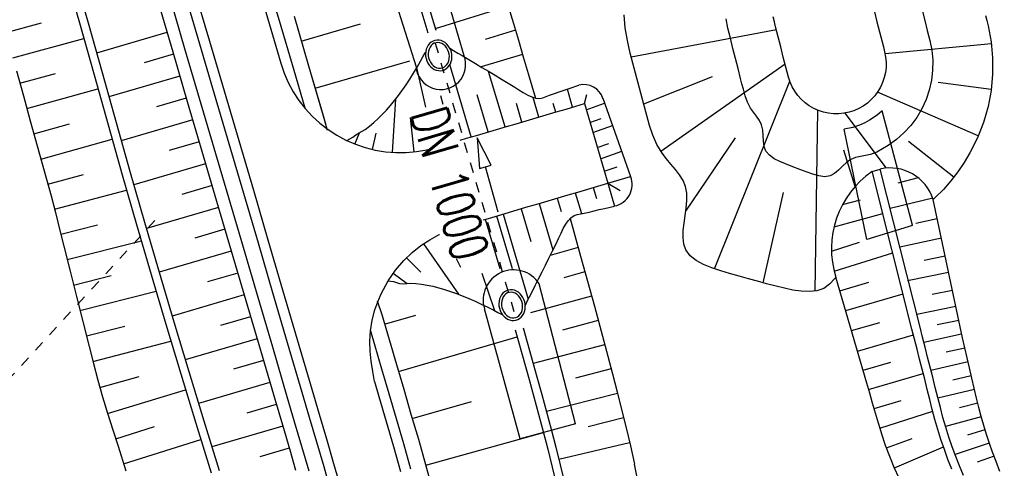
# Model space of a CAD drawing. Extents: x 446457 to 447032, y 444506 to 445688.
# Tile 6 of 83: x 446702 to 446749, y 444596 to 444618. Entities that reach past the tile are written whole.
import ezdxf

# ---------------------------------------------------------------- set-up
doc = ezdxf.new("R2010")
doc.units = 0
doc.header["$LTSCALE"] = 2
doc.header["$MEASUREMENT"] = 0
for name, pattern in [('ACAD_ISO03W100', [0.5, 0.25, -0.25]), ('AUSGEZOGEN', [0]), ('STRICHLINIEX2', [0.5, 0.25, -0.25])]:
    doc.linetypes.add(name, pattern=pattern)
for name, color, linetype in [('DB-Regenrückhaltebecken_Vorflutgra', 15, 'CONTINUOUS'), ('DB-vorhandene_Dränagen', 15, 'CONTINUOUS'), ('DB-Wegböschungen', 15, 'CONTINUOUS'), ('DB-Wege', 15, 'CONTINUOUS'), ('FBRTOP', 250, 'AUSGEZOGEN')]:
    doc.layers.add(name, color=color, linetype=linetype)
doc.styles.add('ROMANS', font='romans.shx', dxfattribs={"width": 0.8})

msp = doc.modelspace()

# ---------------------------------------------------------------- linework, layer by layer
at = {"layer": 'DB-Regenrückhaltebecken_Vorflutgra', "linetype": 'Continuous'}
for p, q in [((446721.169, 444622.76), (446723.067, 444616.367)), ((446718.788, 444622.112), (446720.756, 444615.818)), ((446720.936, 444618.74), (446721.332, 444617.451)), ((446721.32, 444618.852), (446721.712, 444617.577)), ((446725.204, 444618.741), (446721.688, 444617.654)), ((446725.219, 444618.696), (446725.464, 444617.903)), ((446745.177, 444618.54), (446745.299, 444618.055)), ((446714.87, 444618.258), (446715.575, 444615.86)), ((446730.854, 444617.7), (446730.798, 444618.319)), ((446735.803, 444617.674), (446735.711, 444618.13)), ((446738.043, 444617.983), (446737.984, 444618.226)), ((446742.873, 444618.473), (446742.995, 444617.988)), ((446745.299, 444618.055), (446745.422, 444617.571)), ((446748.235, 444618.283), (446748.3, 444618.041)), ((446748.3, 444618.041), (446748.361, 444617.799)), ((446715.223, 444617.058), (446718.082, 444617.89)), ((446725.56, 444617.578), (446724.1, 444617.135)), ((446725.464, 444617.903), (446725.699, 444617.102)), ((446730.952, 444617.087), (446730.854, 444617.7)), ((446731.138, 444616.292), (446738.139, 444617.614)), ((446735.863, 444617.431), (446735.803, 444617.674)), ((446738.106, 444617.741), (446738.043, 444617.983)), ((446738.229, 444617.256), (446738.106, 444617.741)), ((446742.995, 444617.988), (446743.118, 444617.503)), ((446745.422, 444617.571), (446745.485, 444617.329)), ((446748.361, 444617.799), (446748.505, 444617.027)), ((446721.672, 444617.088), (446721.578, 444617.055)), ((446721.77, 444617.103), (446721.672, 444617.088)), ((446721.87, 444617.1), (446721.77, 444617.103)), ((446721.969, 444617.079), (446721.87, 444617.1)), ((446722.066, 444617.04), (446721.969, 444617.079)), ((446725.699, 444617.102), (446725.931, 444616.3)), ((446731.088, 444616.481), (446730.952, 444617.087)), ((446735.925, 444617.189), (446735.863, 444617.431)), ((446736.048, 444616.704), (446735.925, 444617.189)), ((446738.352, 444616.772), (446738.229, 444617.256)), ((446743.118, 444617.503), (446743.241, 444617.019)), ((446745.485, 444617.329), (446745.545, 444617.086)), ((446745.545, 444617.086), (446745.636, 444616.61)), ((446721.251, 444616.667), (446721.226, 444616.557)), ((446721.292, 444616.768), (446721.251, 444616.667)), ((446721.347, 444616.86), (446721.292, 444616.768)), ((446721.414, 444616.94), (446721.347, 444616.86)), ((446721.386, 444616.673), (446721.357, 444616.572)), ((446721.431, 444616.764), (446721.386, 444616.673)), ((446721.492, 444617.006), (446721.414, 444616.94)), ((446721.489, 444616.842), (446721.431, 444616.764)), ((446721.558, 444616.905), (446721.489, 444616.842)), ((446721.578, 444617.055), (446721.492, 444617.006)), ((446721.637, 444616.95), (446721.558, 444616.905)), ((446721.724, 444616.977), (446721.637, 444616.95)), ((446721.814, 444616.984), (446721.724, 444616.977)), ((446721.905, 444616.971), (446721.814, 444616.984)), ((446721.995, 444616.939), (446721.905, 444616.971)), ((446722.08, 444616.888), (446721.995, 444616.939)), ((446722.157, 444616.985), (446722.066, 444617.04)), ((446722.158, 444616.821), (446722.08, 444616.888)), ((446722.241, 444616.914), (446722.157, 444616.985)), ((446722.227, 444616.739), (446722.158, 444616.821)), ((446722.283, 444616.645), (446722.227, 444616.739)), ((446722.315, 444616.83), (446722.241, 444616.914)), ((446722.325, 444616.542), (446722.283, 444616.645)), ((446722.378, 444616.735), (446722.315, 444616.83)), ((446722.428, 444616.63), (446722.378, 444616.735)), ((446722.464, 444616.519), (446722.428, 444616.63)), ((446736.171, 444616.22), (446736.048, 444616.704)), ((446738.474, 444616.287), (446738.352, 444616.772)), ((446743.241, 444617.019), (446743.304, 444616.777)), ((446743.304, 444616.777), (446743.363, 444616.534)), ((446748.518, 444616.92), (446743.384, 444616.434)), ((446745.636, 444616.61), (446745.683, 444616.129)), ((446748.505, 444617.027), (446748.575, 444616.243)), ((446721.226, 444616.557), (446721.215, 444616.443)), ((446721.215, 444616.443), (446721.22, 444616.328)), ((446721.22, 444616.328), (446721.241, 444616.213)), ((446721.241, 444616.213), (446721.277, 444616.102)), ((446721.357, 444616.572), (446721.344, 444616.465)), ((446721.344, 444616.465), (446721.347, 444616.354)), ((446721.347, 444616.354), (446721.366, 444616.244)), ((446721.366, 444616.244), (446721.401, 444616.138)), ((446721.401, 444616.138), (446721.45, 444616.039)), ((446722.352, 444616.433), (446722.325, 444616.542)), ((446722.337, 444616.108), (446722.358, 444616.213)), ((446722.364, 444616.322), (446722.352, 444616.433)), ((446722.358, 444616.213), (446722.364, 444616.322)), ((446722.454, 444616.065), (446722.48, 444616.174)), ((446722.485, 444616.404), (446722.464, 444616.519)), ((446722.48, 444616.174), (446722.49, 444616.288)), ((446722.49, 444616.288), (446722.485, 444616.404)), ((446725.901, 444616.404), (446723.894, 444615.813)), ((446725.931, 444616.3), (446726.165, 444615.499)), ((446731.153, 444616.239), (446731.088, 444616.481)), ((446731.219, 444615.998), (446731.153, 444616.239)), ((446736.293, 444615.735), (446736.171, 444616.22)), ((446738.537, 444616.045), (446738.474, 444616.287)), ((446743.363, 444616.534), (446743.41, 444616.288)), ((446743.41, 444616.288), (446743.435, 444616.04)), ((446745.683, 444616.129), (446745.678, 444615.645)), ((446748.575, 444616.243), (446748.573, 444615.456)), ((446714.235, 444615.987), (446714.312, 444615.749)), ((446714.312, 444615.749), (446714.396, 444615.514)), ((446715.575, 444615.86), (446716.397, 444613.064)), ((446715.892, 444614.783), (446720.462, 444616.111)), ((446721.277, 444616.102), (446721.327, 444615.997)), ((446721.327, 444615.997), (446721.39, 444615.901)), ((446721.39, 444615.901), (446721.464, 444615.817)), ((446721.45, 444616.039), (446721.513, 444615.95)), ((446721.464, 444615.817), (446721.548, 444615.747)), ((446721.513, 444615.95), (446721.586, 444615.875)), ((446721.548, 444615.747), (446721.639, 444615.691)), ((446721.586, 444615.875), (446721.668, 444615.816)), ((446721.639, 444615.691), (446721.736, 444615.653)), ((446721.668, 444615.816), (446721.756, 444615.774)), ((446721.736, 444615.653), (446721.836, 444615.631)), ((446721.756, 444615.774), (446721.847, 444615.752)), ((446721.847, 444615.752), (446721.938, 444615.749)), ((446721.935, 444615.628), (446722.033, 444615.643)), ((446721.938, 444615.749), (446722.027, 444615.766)), ((446722.027, 444615.766), (446722.11, 444615.802)), ((446722.033, 444615.643), (446722.127, 444615.676)), ((446722.11, 444615.802), (446722.184, 444615.856)), ((446722.127, 444615.676), (446722.214, 444615.726)), ((446722.184, 444615.856), (446722.248, 444615.927)), ((446722.214, 444615.726), (446722.291, 444615.792)), ((446722.248, 444615.927), (446722.3, 444616.012)), ((446722.291, 444615.792), (446722.358, 444615.871)), ((446722.3, 444616.012), (446722.337, 444616.108)), ((446722.358, 444615.871), (446722.413, 444615.963)), ((446722.413, 444615.963), (446722.454, 444616.065)), ((446731.349, 444615.515), (446731.219, 444615.998)), ((446732.565, 444611.744), (446738.558, 444615.962)), ((446736.416, 444615.25), (446736.293, 444615.735)), ((446738.597, 444615.802), (446738.537, 444616.045)), ((446738.656, 444615.559), (446738.597, 444615.802)), ((446743.432, 444615.79), (446743.403, 444615.542)), ((446743.435, 444616.04), (446743.432, 444615.79)), ((446745.678, 444615.645), (446745.621, 444615.164)), ((446714.396, 444615.514), (446714.595, 444615.055)), ((446721.836, 444615.631), (446721.935, 444615.628)), ((446726.165, 444615.499), (446726.516, 444614.305)), ((446731.48, 444615.033), (446731.349, 444615.515)), ((446731.747, 444614.03), (446735.064, 444615.342)), ((446736.481, 444614.99), (446736.416, 444615.25)), ((446738.72, 444615.318), (446738.656, 444615.559)), ((446738.8, 444615.081), (446738.72, 444615.318)), ((446743.348, 444615.298), (446743.268, 444615.061)), ((446743.403, 444615.542), (446743.348, 444615.298)), ((446748.573, 444615.456), (446748.499, 444614.673)), ((446714.595, 444615.055), (446714.833, 444614.615)), ((446731.61, 444614.55), (446731.48, 444615.033)), ((446735.153, 444606.077), (446738.784, 444615.122)), ((446736.548, 444614.73), (446736.481, 444614.99)), ((446736.637, 444614.418), (446736.548, 444614.73)), ((446738.9, 444614.852), (446738.8, 444615.081)), ((446739.025, 444614.636), (446738.9, 444614.852)), ((446743.164, 444614.834), (446743.037, 444614.619)), ((446743.268, 444615.061), (446743.164, 444614.834)), ((446745.621, 444615.164), (446745.514, 444614.691)), ((446748.506, 444614.726), (446745.94, 444615.064)), ((446714.833, 444614.615), (446715.106, 444614.197)), ((446731.737, 444614.066), (446731.61, 444614.55)), ((446736.748, 444614.114), (446736.637, 444614.418)), ((446739.172, 444614.434), (446739.025, 444614.636)), ((446739.34, 444614.248), (446739.172, 444614.434)), ((446739.525, 444614.081), (446739.34, 444614.248)), ((446742.719, 444614.234), (446742.532, 444614.068)), ((446742.888, 444614.418), (446742.719, 444614.234)), ((446743.037, 444614.619), (446742.888, 444614.418)), ((446747.879, 444612.485), (446743.016, 444614.589)), ((446745.36, 444614.233), (446745.158, 444613.793)), ((446745.514, 444614.691), (446745.36, 444614.233)), ((446748.499, 444614.673), (446748.353, 444613.895)), ((446715.106, 444614.197), (446715.413, 444613.802)), ((446715.413, 444613.802), (446715.751, 444613.434)), ((446727.512, 444613.638), (446727.992, 444613.779)), ((446727.992, 444613.779), (446728.472, 444613.92)), ((446728.472, 444613.92), (446728.879, 444614.04)), ((446728.879, 444614.04), (446730.008, 444610.202)), ((446731.893, 444613.469), (446731.737, 444614.066)), ((446736.897, 444613.828), (446736.748, 444614.114)), ((446737.037, 444613.628), (446736.897, 444613.828)), ((446739.727, 444613.934), (446739.525, 444614.081)), ((446739.943, 444613.809), (446739.727, 444613.934)), ((446740.171, 444613.706), (446739.943, 444613.809)), ((446742.112, 444613.799), (446741.883, 444613.699)), ((446742.329, 444613.923), (446742.112, 444613.799)), ((446742.532, 444614.068), (446742.329, 444613.923)), ((446745.158, 444613.793), (446744.912, 444613.376)), ((446748.353, 444613.895), (446748.133, 444613.134)), ((446715.751, 444613.434), (446716.119, 444613.096)), ((446726.073, 444613.215), (446726.553, 444613.356)), ((446726.553, 444613.356), (446727.033, 444613.497)), ((446727.033, 444613.497), (446727.512, 444613.638)), ((446732.026, 444612.993), (446731.893, 444613.469)), ((446737.186, 444613.433), (446737.037, 444613.628)), ((446737.322, 444613.233), (446737.186, 444613.433)), ((446740.005, 444605), (446740.143, 444613.718)), ((446740.409, 444613.629), (446740.171, 444613.706)), ((446740.653, 444613.576), (446740.409, 444613.629)), ((446740.902, 444613.549), (446740.653, 444613.576)), ((446741.151, 444613.548), (446740.902, 444613.549)), ((446741.4, 444613.573), (446741.151, 444613.548)), ((446741.645, 444613.623), (446741.4, 444613.573)), ((446743.452, 444610.932), (446741.453, 444613.582)), ((446741.883, 444613.699), (446741.645, 444613.623)), ((446743, 444613.481), (446742.639, 444613.237)), ((446743.246, 444613.698), (446743, 444613.481)), ((446744.706, 444608.178), (446743.246, 444613.698)), ((446744.912, 444613.376), (446744.624, 444612.986)), ((446716.119, 444613.096), (446716.514, 444612.79)), ((446724.634, 444612.791), (446725.114, 444612.932)), ((446725.114, 444612.932), (446725.594, 444613.073)), ((446725.594, 444613.073), (446726.073, 444613.215)), ((446732.182, 444612.524), (446732.026, 444612.993)), ((446737.424, 444613.017), (446737.322, 444613.233)), ((446737.481, 444612.764), (446737.424, 444613.017)), ((446741.835, 444612.897), (446741.407, 444612.808)), ((446742.5, 444607.482), (446741.407, 444612.808)), ((446742.148, 444612.996), (446741.835, 444612.897)), ((446742.413, 444613.108), (446742.148, 444612.996)), ((446742.639, 444613.237), (446742.413, 444613.108)), ((446744.624, 444612.986), (446744.297, 444612.63)), ((446748.133, 444613.134), (446747.838, 444612.391)), ((446716.514, 444612.79), (446716.933, 444612.517)), ((446716.933, 444612.517), (446717.374, 444612.281)), ((446722.886, 444612.277), (446723.195, 444612.368)), ((446723.195, 444612.368), (446723.675, 444612.509)), ((446723.675, 444612.509), (446724.155, 444612.65)), ((446724.385, 444611.065), (446723.706, 444612.394)), ((446723.706, 444612.394), (446723.821, 444610.906)), ((446724.155, 444612.65), (446724.634, 444612.791)), ((446732.378, 444612.071), (446732.182, 444612.524)), ((446733.777, 444608.847), (446736.172, 444612.387)), ((446737.503, 444612.497), (446737.481, 444612.764)), ((446737.518, 444612.23), (446737.503, 444612.497)), ((446744.297, 444612.63), (446743.933, 444612.312)), ((446747.838, 444612.391), (446747.478, 444611.675)), ((446717.374, 444612.281), (446717.832, 444612.082)), ((446717.832, 444612.082), (446718.306, 444611.921)), ((446718.306, 444611.921), (446718.791, 444611.801)), ((446721.273, 444611.818), (446721.387, 444611.846)), ((446732.63, 444611.645), (446732.378, 444612.071)), ((446737.553, 444611.976), (446737.518, 444612.23)), ((446737.636, 444611.751), (446737.553, 444611.976)), ((446743.266, 444611.853), (446742.98, 444611.704)), ((446743.541, 444612.027), (446743.266, 444611.853)), ((446743.933, 444612.312), (446743.541, 444612.027)), ((446746.708, 444610.501), (446744.522, 444612.214)), ((446718.791, 444611.801), (446719.284, 444611.722)), ((446719.284, 444611.722), (446719.783, 444611.683)), ((446719.783, 444611.683), (446720.282, 444611.687)), ((446720.282, 444611.687), (446720.78, 444611.732)), ((446720.78, 444611.732), (446721.273, 444611.818)), ((446732.833, 444611.38), (446732.63, 444611.645)), ((446733.051, 444611.124), (446732.833, 444611.38)), ((446737.803, 444611.548), (446737.636, 444611.751)), ((446738.033, 444611.386), (446737.803, 444611.548)), ((446738.3, 444611.252), (446738.033, 444611.386)), ((446741.936, 444610.04), (446741.394, 444611.796)), ((446741.961, 444611.44), (446741.741, 444611.349)), ((446742.196, 444611.497), (446741.961, 444611.44)), ((446742.438, 444611.541), (446742.196, 444611.497)), ((446742.676, 444611.594), (446742.438, 444611.541)), ((446742.98, 444611.704), (446742.676, 444611.594)), ((446747.478, 444611.675), (446747.2, 444611.205)), ((446723.821, 444610.906), (446724.103, 444610.985)), ((446724.103, 444610.985), (446724.385, 444611.065)), ((446724.717, 444608.81), (446724.103, 444610.985)), ((446733.269, 444610.869), (446733.051, 444611.124)), ((446738.577, 444611.138), (446738.3, 444611.252)), ((446738.928, 444610.999), (446738.577, 444611.138)), ((446739.271, 444610.867), (446738.928, 444610.999)), ((446741.333, 444611.017), (446741.142, 444610.829)), ((446741.529, 444611.2), (446741.333, 444611.017)), ((446741.741, 444611.349), (446741.529, 444611.2)), ((446747.2, 444611.205), (446746.897, 444610.754)), ((446733.471, 444610.609), (446733.269, 444610.869)), ((446733.639, 444610.337), (446733.471, 444610.609)), ((446739.624, 444610.733), (446739.271, 444610.867)), ((446739.906, 444610.632), (446739.624, 444610.733)), ((446740.193, 444610.551), (446739.906, 444610.632)), ((446740.473, 444610.516), (446740.193, 444610.551)), ((446740.733, 444610.554), (446740.473, 444610.516)), ((446740.946, 444610.665), (446740.733, 444610.554)), ((446741.142, 444610.829), (446740.946, 444610.665)), ((446744.682, 444603.17), (446742.755, 444610.787)), ((446742.76, 444610.767), (446743.143, 444610.885)), ((446745.07, 444603.269), (446743.142, 444610.885)), ((446744.989, 444610.459), (446743.994, 444610.204)), ((446746.897, 444610.754), (446746.565, 444610.323)), ((446729.049, 444609.92), (446729.528, 444610.061)), ((446729.528, 444610.061), (446730.008, 444610.202)), ((446733.759, 444610.046), (446733.639, 444610.337)), ((446733.82, 444609.717), (446733.759, 444610.046)), ((446746.565, 444610.323), (446746.196, 444609.907)), ((446727.13, 444609.356), (446727.61, 444609.497)), ((446727.61, 444609.497), (446728.089, 444609.638)), ((446728.089, 444609.638), (446728.569, 444609.779)), ((446728.569, 444609.779), (446729.049, 444609.92)), ((446733.827, 444609.368), (446733.82, 444609.717)), ((446737.498, 444605.404), (446738.492, 444609.759)), ((446745.685, 444609.478), (446743.623, 444608.985)), ((446745.802, 444609.513), (446745.703, 444609.424)), ((446746.196, 444609.907), (446745.802, 444609.513)), ((446725.691, 444608.933), (446726.17, 444609.074)), ((446726.17, 444609.074), (446726.65, 444609.215)), ((446726.65, 444609.215), (446727.13, 444609.356)), ((446733.747, 444608.638), (446733.797, 444609.006)), ((446733.797, 444609.006), (446733.827, 444609.368)), ((446741.338, 444609.183), (446742.194, 444609.399)), ((446747.115, 444602.755), (446745.703, 444609.424)), ((446724.252, 444608.509), (446724.731, 444608.65)), ((446724.64, 444608.624), (446725.39, 444606.091)), ((446724.731, 444608.65), (446725.211, 444608.792)), ((446725.211, 444608.792), (446725.691, 444608.933)), ((446733.692, 444608.272), (446733.747, 444608.638)), ((446740.922, 444608.093), (446743.273, 444608.741)), ((446724.014, 444608.439), (446724.252, 444608.509)), ((446728.19, 444608.497), (446728.698, 444606.69)), ((446733.651, 444607.916), (446733.692, 444608.272)), ((446744.71, 444608.163), (446742.5, 444607.482)), ((446745.9, 444608.492), (446744.868, 444608.258)), ((446721.427, 444607.48), (446721.877, 444607.723)), ((446721.877, 444607.723), (446721.886, 444607.727)), ((446733.639, 444607.578), (446733.651, 444607.916)), ((446733.673, 444607.265), (446733.639, 444607.578)), ((446720.568, 444606.857), (446720.991, 444607.193)), ((446720.991, 444607.193), (446721.427, 444607.48)), ((446728.583, 444607.1), (446727.231, 444606.722)), ((446733.771, 444606.984), (446733.673, 444607.265)), ((446740.799, 444606.924), (446742.153, 444607.368)), ((446746.101, 444607.546), (446744.097, 444607.115)), ((446720.161, 444606.469), (446720.568, 444606.857)), ((446728.698, 444606.69), (446729.36, 444604.279)), ((446733.979, 444606.705), (446733.771, 444606.984)), ((446734.274, 444606.472), (446733.979, 444606.705)), ((446740.927, 444605.963), (446743.754, 444606.84)), ((446746.283, 444606.685), (446745.273, 444606.48)), ((446719.773, 444606.018), (446720.161, 444606.469)), ((446734.633, 444606.279), (446734.274, 444606.472)), ((446735.035, 444606.118), (446734.633, 444606.279)), ((446719.406, 444605.492), (446719.773, 444606.018)), ((446728.908, 444605.933), (446727.88, 444605.648)), ((446735.456, 444605.979), (446735.035, 444606.118)), ((446735.874, 444605.857), (446735.456, 444605.979)), ((446736.342, 444605.724), (446735.874, 444605.857)), ((446736.789, 444605.598), (446736.342, 444605.724)), ((446741.006, 444605.679), (446740.954, 444605.605)), ((446742.506, 444600.557), (446741.006, 444605.679)), ((446746.45, 444605.895), (446744.461, 444605.49)), ((446719.069, 444604.868), (446719.406, 444605.492)), ((446728.451, 444598.607), (446726.696, 444605.355)), ((446737.228, 444605.477), (446736.789, 444605.598)), ((446737.672, 444605.357), (446737.228, 444605.477)), ((446738.134, 444605.236), (446737.672, 444605.357)), ((446738.532, 444605.137), (446738.134, 444605.236)), ((446740.709, 444605.335), (446740.427, 444605.134)), ((446740.954, 444605.605), (446740.709, 444605.335)), ((446741.208, 444605.016), (446742.606, 444605.432)), ((446718.908, 444604.489), (446719.069, 444604.868)), ((446724.829, 444604.728), (446724.789, 444604.626)), ((446724.884, 444604.82), (446724.829, 444604.728)), ((446724.951, 444604.899), (446724.884, 444604.82)), ((446724.968, 444604.723), (446724.923, 444604.632)), ((446725.029, 444604.965), (446724.951, 444604.899)), ((446725.026, 444604.801), (446724.968, 444604.723)), ((446725.095, 444604.864), (446725.026, 444604.801)), ((446725.115, 444605.015), (446725.029, 444604.965)), ((446725.174, 444604.91), (446725.095, 444604.864)), ((446725.209, 444605.048), (446725.115, 444605.015)), ((446725.261, 444604.937), (446725.174, 444604.91)), ((446725.307, 444605.063), (446725.209, 444605.048)), ((446725.351, 444604.944), (446725.261, 444604.937)), ((446725.407, 444605.06), (446725.307, 444605.063)), ((446725.442, 444604.931), (446725.351, 444604.944)), ((446725.506, 444605.038), (446725.407, 444605.06)), ((446725.532, 444604.899), (446725.442, 444604.931)), ((446725.603, 444605), (446725.506, 444605.038)), ((446725.617, 444604.848), (446725.532, 444604.899)), ((446725.694, 444604.944), (446725.603, 444605)), ((446725.695, 444604.78), (446725.617, 444604.848)), ((446725.778, 444604.874), (446725.694, 444604.944)), ((446725.764, 444604.698), (446725.695, 444604.78)), ((446725.852, 444604.79), (446725.778, 444604.874)), ((446725.915, 444604.694), (446725.852, 444604.79)), ((446729.229, 444604.764), (446726.284, 444603.957)), ((446738.939, 444605.05), (446738.532, 444605.137)), ((446739.344, 444604.99), (446738.939, 444605.05)), ((446739.735, 444604.974), (446739.344, 444604.99)), ((446740.1, 444605.017), (446739.735, 444604.974)), ((446740.427, 444605.134), (446740.1, 444605.017)), ((446741.485, 444604.063), (446744.254, 444604.863)), ((446746.633, 444605.033), (446745.654, 444604.834)), ((446718.773, 444604.101), (446718.908, 444604.489)), ((446724.763, 444604.517), (446724.752, 444604.403)), ((446724.752, 444604.403), (446724.757, 444604.287)), ((446724.757, 444604.287), (446724.778, 444604.172)), ((446724.789, 444604.626), (446724.763, 444604.517)), ((446724.894, 444604.532), (446724.881, 444604.424)), ((446724.881, 444604.424), (446724.884, 444604.314)), ((446724.884, 444604.314), (446724.903, 444604.203)), ((446724.923, 444604.632), (446724.894, 444604.532)), ((446725.82, 444604.604), (446725.764, 444604.698)), ((446725.862, 444604.501), (446725.82, 444604.604)), ((446725.889, 444604.393), (446725.862, 444604.501)), ((446725.901, 444604.282), (446725.889, 444604.393)), ((446725.895, 444604.172), (446725.901, 444604.282)), ((446725.965, 444604.589), (446725.915, 444604.694)), ((446726.001, 444604.478), (446725.965, 444604.589)), ((446726.022, 444604.363), (446726.001, 444604.478)), ((446726.017, 444604.134), (446726.027, 444604.248)), ((446726.027, 444604.248), (446726.022, 444604.363)), ((446729.36, 444604.279), (446729.684, 444603.071)), ((446746.799, 444604.262), (446744.916, 444603.879)), ((446718.638, 444603.594), (446718.773, 444604.101)), ((446719.238, 444603.406), (446720.745, 444603.844)), ((446725.78, 444597.881), (446724.055, 444604.142)), ((446724.778, 444604.172), (446724.814, 444604.061)), ((446724.814, 444604.061), (446724.864, 444603.956)), ((446724.864, 444603.956), (446724.927, 444603.861)), ((446724.903, 444604.203), (446724.938, 444604.097)), ((446724.927, 444603.861), (446725.001, 444603.777)), ((446724.938, 444604.097), (446724.987, 444603.998)), ((446724.987, 444603.998), (446725.05, 444603.91)), ((446725.001, 444603.777), (446725.085, 444603.706)), ((446725.05, 444603.91), (446725.123, 444603.835)), ((446725.123, 444603.835), (446725.205, 444603.775)), ((446725.205, 444603.775), (446725.293, 444603.734)), ((446725.647, 444603.761), (446725.721, 444603.816)), ((446725.721, 444603.816), (446725.785, 444603.887)), ((446725.785, 444603.887), (446725.837, 444603.971)), ((446725.828, 444603.751), (446725.895, 444603.831)), ((446725.837, 444603.971), (446725.874, 444604.068)), ((446725.874, 444604.068), (446725.895, 444604.172)), ((446725.895, 444603.831), (446725.95, 444603.923)), ((446725.95, 444603.923), (446725.991, 444604.024)), ((446725.991, 444604.024), (446726.017, 444604.134)), ((446718.553, 444603.079), (446718.638, 444603.594)), ((446725.085, 444603.706), (446725.176, 444603.651)), ((446725.176, 444603.651), (446725.273, 444603.612)), ((446725.273, 444603.612), (446725.373, 444603.591)), ((446725.293, 444603.734), (446725.384, 444603.711)), ((446725.373, 444603.591), (446725.472, 444603.588)), ((446725.384, 444603.711), (446725.475, 444603.708)), ((446725.472, 444603.588), (446725.57, 444603.603)), ((446725.475, 444603.708), (446725.564, 444603.725)), ((446725.564, 444603.725), (446725.647, 444603.761)), ((446725.57, 444603.603), (446725.664, 444603.636)), ((446725.664, 444603.636), (446725.751, 444603.686)), ((446725.751, 444603.686), (446725.828, 444603.751)), ((446729.545, 444603.588), (446727.817, 444603.125)), ((446741.767, 444603.095), (446743.133, 444603.494)), ((446746.938, 444603.589), (446745.896, 444603.374)), ((446718.526, 444602.593), (446718.553, 444603.079)), ((446725.542, 444603.13), (446726.209, 444600.746)), ((446725.928, 444603.232), (446726.592, 444600.859)), ((446729.684, 444603.071), (446730.004, 444601.862)), ((446742.056, 444602.101), (446744.753, 444602.892)), ((446744.805, 444602.686), (446744.682, 444603.17)), ((446745.193, 444602.784), (446745.07, 444603.269)), ((446747.078, 444602.922), (446745.257, 444602.529)), ((446718.543, 444602.105), (446718.526, 444602.593)), ((446719.907, 444601.131), (446725.635, 444602.796)), ((446729.857, 444602.417), (446726.412, 444601.504)), ((446744.928, 444602.201), (446744.805, 444602.686)), ((446745.315, 444602.299), (446745.193, 444602.784)), ((446747.229, 444602.268), (446747.115, 444602.755)), ((446718.594, 444601.616), (446718.543, 444602.105)), ((446745.05, 444601.716), (446744.928, 444602.201)), ((446745.438, 444601.814), (446745.315, 444602.299)), ((446747.232, 444602.257), (446746.33, 444602.055)), ((446747.343, 444601.781), (446747.229, 444602.268)), ((446718.666, 444601.127), (446718.594, 444601.616)), ((446730.004, 444601.862), (446730.23, 444601.005)), ((446742.324, 444601.182), (446743.656, 444601.572)), ((446745.173, 444601.232), (446745.05, 444601.716)), ((446745.561, 444601.33), (446745.438, 444601.814)), ((446747.388, 444601.591), (446745.599, 444601.178)), ((446747.457, 444601.294), (446747.343, 444601.781)), ((446718.749, 444600.638), (446718.666, 444601.127)), ((446730.167, 444601.245), (446728.451, 444600.795)), ((446730.23, 444601.005), (446730.454, 444600.148)), ((446742.592, 444600.262), (446745.223, 444601.035)), ((446745.296, 444600.747), (446745.173, 444601.232)), ((446745.683, 444600.845), (446745.561, 444601.33)), ((446747.545, 444600.919), (446746.657, 444600.714)), ((446747.571, 444600.807), (446747.457, 444601.294)), ((446726.209, 444600.746), (446726.44, 444599.908)), ((446726.592, 444600.859), (446726.825, 444600.019)), ((446742.646, 444600.076), (446742.506, 444600.557)), ((446745.418, 444600.262), (446745.296, 444600.747)), ((446745.806, 444600.36), (446745.683, 444600.845)), ((446747.685, 444600.32), (446747.571, 444600.807)), ((446726.825, 444600.019), (446727.054, 444599.178)), ((446730.475, 444600.068), (446727.05, 444599.19)), ((446730.454, 444600.148), (446730.672, 444599.289)), ((446742.786, 444599.596), (446742.646, 444600.076)), ((446745.541, 444599.777), (446745.418, 444600.262)), ((446745.929, 444599.876), (446745.806, 444600.36)), ((446747.701, 444600.25), (446745.938, 444599.837)), ((446747.798, 444599.833), (446747.685, 444600.32)), ((446720.574, 444598.865), (446723.425, 444599.684)), ((446726.44, 444599.908), (446726.669, 444599.069)), ((446742.926, 444599.116), (446742.786, 444599.596)), ((446742.86, 444599.339), (446744.159, 444599.724)), ((446745.664, 444599.293), (446745.541, 444599.777)), ((446746.051, 444599.391), (446745.929, 444599.876)), ((446747.855, 444599.592), (446746.983, 444599.373)), ((446747.905, 444599.383), (446747.798, 444599.833)), ((446726.669, 444599.069), (446726.892, 444598.228)), ((446727.054, 444599.178), (446727.277, 444598.336)), ((446730.672, 444599.289), (446730.887, 444598.411)), ((446743.067, 444598.635), (446742.926, 444599.116)), ((446743.138, 444598.395), (446745.686, 444599.207)), ((446745.791, 444598.805), (446745.664, 444599.293)), ((446746.177, 444598.911), (446746.051, 444599.391)), ((446748.019, 444598.948), (446747.905, 444599.383)), ((446728.451, 444598.607), (446725.78, 444597.881)), ((446730.773, 444598.883), (446729.064, 444598.46)), ((446743.146, 444598.369), (446743.067, 444598.635)), ((446745.93, 444598.32), (446745.791, 444598.805)), ((446746.313, 444598.435), (446746.177, 444598.911)), ((446748.02, 444598.942), (446746.302, 444598.472)), ((446748.142, 444598.514), (446748.019, 444598.948)), ((446721.223, 444596.613), (446726.903, 444598.187)), ((446726.892, 444598.228), (446727.111, 444597.375)), ((446727.277, 444598.336), (446727.496, 444597.48)), ((446730.887, 444598.411), (446731.096, 444597.533)), ((446743.228, 444598.104), (446743.146, 444598.369)), ((446743.41, 444597.562), (446743.228, 444598.104)), ((446746.082, 444597.838), (446745.93, 444598.32)), ((446746.462, 444597.963), (446746.313, 444598.435)), ((446748.205, 444598.306), (446747.363, 444598.047)), ((446748.275, 444598.083), (446748.142, 444598.514)), ((446748.419, 444597.655), (446748.275, 444598.083)), ((446731.059, 444597.69), (446727.645, 444596.886)), ((446743.456, 444597.436), (446744.691, 444597.887)), ((446746.245, 444597.36), (446746.082, 444597.838)), ((446746.622, 444597.494), (446746.462, 444597.963)), ((446748.411, 444597.676), (446746.762, 444597.114)), ((446748.571, 444597.23), (446748.419, 444597.655)), ((446727.111, 444597.375), (446727.324, 444596.519)), ((446727.496, 444597.48), (446727.71, 444596.623)), ((446731.096, 444597.533), (446731.303, 444596.653)), ((446743.609, 444597.027), (446743.41, 444597.562)), ((446743.834, 444596.48), (446746.198, 444597.496)), ((446746.42, 444596.887), (446746.245, 444597.36)), ((446746.794, 444597.03), (446746.622, 444597.494)), ((446748.743, 444596.777), (446748.571, 444597.23)), ((446731.518, 444595.544), (446731.303, 444596.653)), ((446743.825, 444596.499), (446743.609, 444597.027)), ((446746.607, 444596.418), (446746.42, 444596.887)), ((446746.977, 444596.57), (446746.794, 444597.03)), ((446748.64, 444597.048), (446747.833, 444596.75)), ((446748.921, 444596.309), (446748.743, 444596.777)), ((446727.324, 444596.519), (446727.535, 444595.664)), ((446727.71, 444596.623), (446727.922, 444595.765)), ((446744.058, 444595.978), (446743.825, 444596.499)), ((446747.171, 444596.111), (446746.977, 444596.57))]:
    msp.add_line(p, q, dxfattribs=at)
at = {"layer": 'DB-Regenrückhaltebecken_Vorflutgra', "linetype": 'STRICHLINIEX2'}
msp.add_line((446721.676, 444616.962), (446725.564, 444603.726), dxfattribs=at)
at = {"layer": 'DB-Regenrückhaltebecken_Vorflutgra', "linetype": 'Continuous'}
for centre, major_axis, start_param, end_param in [((446721.952, 444615.92), (-0.849, 0.849), 0.870655, 4.308179), ((446743.623, 444608.753), (-1.545, 1.545), 4.238819, 5.719366), ((446745.322, 444607.038), (-3.2, 3.2), -0.183367, 1.090255), ((446725.463, 444604.558), (-1.038, 1.038), 4.501544, 7.35558)]:
    msp.add_ellipse(centre, major_axis=major_axis, ratio=1, start_param=start_param, end_param=end_param, dxfattribs=at)
at = {"layer": 'DB-vorhandene_Dränagen', "linetype": 'ACAD_ISO03W100'}
msp.add_line((446684.11, 444582.291), (446708.242, 444608.501), dxfattribs=at)
at = {"layer": 'DB-Wegböschungen', "linetype": 'Continuous'}
for p, q in [((446703.875, 444620.236), (446704.549, 444617.829)), ((446704.258, 444620.349), (446704.933, 444617.942)), ((446708.888, 444619.105), (446709.593, 444616.706)), ((446708.312, 444618.935), (446709.018, 444616.537)), ((446714.87, 444618.258), (446715.575, 444615.86)), ((446700.98, 444617.472), (446702.687, 444617.929)), ((446704.549, 444617.829), (446705.224, 444615.421)), ((446704.933, 444617.942), (446705.608, 444615.534)), ((446701.313, 444616.243), (446704.732, 444617.178)), ((446708.742, 444617.474), (446705.343, 444616.48)), ((446709.593, 444616.706), (446710.299, 444614.308)), ((446722.387, 444616.716), (446722.569, 444616.601)), ((446722.569, 444616.601), (446722.778, 444616.478)), ((446709.052, 444616.419), (446707.634, 444616.004)), ((446709.018, 444616.537), (446709.723, 444614.139)), ((446720.979, 444616.094), (446721.084, 444616.29)), ((446721.084, 444616.29), (446721.195, 444616.485)), ((446721.195, 444616.485), (446721.222, 444616.524)), ((446722.778, 444616.478), (446722.986, 444616.358)), ((446722.986, 444616.358), (446723.301, 444616.171)), ((446723.301, 444616.171), (446723.618, 444615.979)), ((446715.575, 444615.86), (446716.281, 444613.461)), ((446720.629, 444615.51), (446720.809, 444615.801)), ((446721.231, 444613.869), (446720.799, 444615.785)), ((446720.809, 444615.801), (446720.979, 444616.094)), ((446723.42, 444612.434), (446722.393, 444615.929)), ((446723.618, 444615.979), (446723.935, 444615.789)), ((446723.935, 444615.789), (446724.251, 444615.599)), ((446701.483, 444615.624), (446701.814, 444614.418)), ((446701.647, 444615.025), (446703.36, 444615.494)), ((446705.224, 444615.421), (446705.562, 444614.218)), ((446705.608, 444615.534), (446705.945, 444614.33)), ((446709.363, 444615.364), (446705.936, 444614.362)), ((446720.274, 444614.946), (446720.453, 444615.226)), ((446720.453, 444615.226), (446720.629, 444615.51)), ((446724.251, 444615.599), (446724.567, 444615.409)), ((446725.053, 444612.915), (446724.261, 444615.593)), ((446724.567, 444615.409), (446724.885, 444615.218)), ((446724.885, 444615.218), (446725.203, 444615.028)), ((446701.983, 444613.802), (446705.412, 444614.751)), ((446719.905, 444614.427), (446720.274, 444614.946)), ((446725.203, 444615.028), (446725.518, 444614.837)), ((446725.518, 444614.837), (446725.724, 444614.708)), ((446725.724, 444614.708), (446725.933, 444614.579)), ((446727.907, 444614.687), (446728.144, 444614.77)), ((446728.313, 444613.873), (446728.057, 444614.739)), ((446728.144, 444614.77), (446728.617, 444614.932)), ((446728.617, 444614.932), (446728.617, 444614.932)), ((446728.617, 444614.932), (446728.617, 444614.932)), ((446728.617, 444614.932), (446728.617, 444614.932)), ((446728.617, 444614.932), (446728.617, 444614.932)), ((446728.617, 444614.932), (446728.617, 444614.932)), ((446701.814, 444614.418), (446702.144, 444613.212)), ((446705.562, 444614.218), (446705.9, 444613.014)), ((446705.945, 444614.33), (446706.284, 444613.127)), ((446709.673, 444614.309), (446708.241, 444613.891)), ((446710.299, 444614.308), (446711.004, 444611.91)), ((446719.525, 444613.95), (446719.905, 444614.427)), ((446719.619, 444611.692), (446719.777, 444614.26)), ((446722.074, 444613.996), (446721.951, 444614.419)), ((446724.238, 444612.675), (446723.711, 444614.458)), ((446725.933, 444614.579), (446726.151, 444614.456)), ((446726.151, 444614.456), (446726.338, 444614.365)), ((446726.338, 444614.365), (446726.53, 444614.3)), ((446726.683, 444613.394), (446726.404, 444614.339)), ((446726.53, 444614.3), (446726.723, 444614.283)), ((446726.723, 444614.283), (446726.882, 444614.316)), ((446726.882, 444614.316), (446727.04, 444614.377)), ((446727.04, 444614.377), (446727.197, 444614.445)), ((446727.197, 444614.445), (446727.433, 444614.532)), ((446727.433, 444614.532), (446727.67, 444614.607)), ((446727.67, 444614.607), (446727.907, 444614.687)), ((446728.879, 444614.04), (446728.996, 444614.473)), ((446729.771, 444614.302), (446731.111, 444610.527)), ((446709.723, 444614.139), (446710.428, 444611.74)), ((446719.332, 444613.73), (446719.525, 444613.95)), ((446725.868, 444613.154), (446725.603, 444614.051)), ((446727.498, 444613.634), (446727.375, 444614.05)), ((446728.965, 444613.748), (446729.856, 444614.064)), ((446716.281, 444613.461), (446716.473, 444612.765)), ((446718.723, 444613.131), (446718.931, 444613.32)), ((446718.931, 444613.32), (446719.131, 444613.517)), ((446719.131, 444613.517), (446719.332, 444613.73)), ((446720.67, 444611.719), (446720.498, 444613.372)), ((446729.147, 444613.13), (446729.69, 444613.316)), ((446702.144, 444613.212), (446702.476, 444612.007)), ((446702.317, 444612.584), (446704.035, 444613.059)), ((446705.9, 444613.014), (446706.583, 444610.609)), ((446706.284, 444613.127), (446706.967, 444610.722)), ((446709.983, 444613.254), (446706.533, 444612.246)), ((446718.155, 444612.711), (446718.3, 444612.798)), ((446718.3, 444612.798), (446718.516, 444612.955)), ((446718.516, 444612.955), (446718.723, 444613.131)), ((446729.288, 444612.651), (446730.238, 444612.988)), ((446702.656, 444611.367), (446706.097, 444612.319)), ((446717.415, 444612.261), (446717.711, 444612.416)), ((446717.711, 444612.416), (446717.858, 444612.528)), ((446717.805, 444612.092), (446718.03, 444612.639)), ((446717.858, 444612.528), (446718.007, 444612.625)), ((446718.007, 444612.625), (446718.155, 444612.711)), ((446718.65, 444611.832), (446718.831, 444612.615)), ((446702.476, 444612.007), (446702.702, 444611.205)), ((446710.293, 444612.199), (446708.852, 444611.778)), ((446711.004, 444611.91), (446711.709, 444609.511)), ((446729.499, 444611.931), (446730.054, 444612.11)), ((446710.428, 444611.74), (446711.134, 444609.342)), ((446729.661, 444611.382), (446730.679, 444611.743)), ((446702.702, 444611.205), (446702.927, 444610.402)), ((446710.604, 444611.144), (446707.137, 444610.131)), ((446729.839, 444610.776), (446730.467, 444610.987)), ((446702.994, 444610.16), (446704.72, 444610.627)), ((446706.583, 444610.609), (446707.276, 444608.207)), ((446706.967, 444610.722), (446707.66, 444608.32)), ((446730.008, 444610.202), (446731.111, 444610.527)), ((446702.927, 444610.402), (446703.147, 444609.599)), ((446710.914, 444610.089), (446709.466, 444609.666)), ((446729.307, 444609.996), (446729.464, 444609.467)), ((446730.008, 444610.202), (446730.331, 444609.104)), ((446730.008, 444610.202), (446730.599, 444609.847)), ((446703.147, 444609.599), (446703.358, 444608.792)), ((446703.316, 444608.954), (446706.797, 444609.864)), ((446711.709, 444609.511), (446712.415, 444607.113)), ((446727.568, 444609.485), (446727.761, 444608.834)), ((446728.438, 444609.741), (446728.735, 444608.738)), ((446711.224, 444609.035), (446707.748, 444608.018)), ((446711.134, 444609.342), (446711.839, 444606.943)), ((446726.699, 444609.229), (446727.363, 444606.985)), ((446729.844, 444608.989), (446730.331, 444609.104)), ((446730.331, 444609.104), (446730.331, 444609.104)), ((446730.331, 444609.104), (446730.331, 444609.104)), ((446730.331, 444609.104), (446730.331, 444609.104)), ((446730.331, 444609.104), (446730.331, 444609.104)), ((446730.331, 444609.104), (446730.331, 444609.104)), ((446703.358, 444608.792), (446703.563, 444607.984)), ((446724.96, 444608.718), (446726.174, 444604.616)), ((446725.83, 444608.973), (446726.3, 444607.385)), ((446728.094, 444608.394), (446728.227, 444608.537)), ((446728.227, 444608.537), (446728.382, 444608.644)), ((446728.382, 444608.644), (446728.536, 444608.699)), ((446728.536, 444608.699), (446728.701, 444608.732)), ((446728.701, 444608.732), (446728.869, 444608.759)), ((446728.869, 444608.759), (446729.115, 444608.812)), ((446729.115, 444608.812), (446729.356, 444608.874)), ((446729.356, 444608.874), (446729.599, 444608.932)), ((446729.599, 444608.932), (446729.844, 444608.989)), ((446703.624, 444607.74), (446705.388, 444608.19)), ((446707.276, 444608.207), (446707.977, 444605.808)), ((446707.66, 444608.32), (446708.361, 444605.92)), ((446724.095, 444608.463), (446724.794, 444606.087)), ((446727.861, 444608.014), (446727.982, 444608.231)), ((446727.982, 444608.231), (446728.094, 444608.394)), ((446703.563, 444607.984), (446703.765, 444607.175)), ((446711.534, 444607.98), (446710.083, 444607.555)), ((446727.494, 444607.243), (446727.654, 444607.573)), ((446727.654, 444607.573), (446727.755, 444607.794)), ((446727.755, 444607.794), (446727.861, 444608.014)), ((446703.765, 444607.175), (446704.067, 444605.96)), ((446703.928, 444606.519), (446707.505, 444607.421)), ((446712.415, 444607.113), (446713.12, 444604.714)), ((446721.119, 444607.282), (446722.813, 444604.851)), ((446727.327, 444606.914), (446727.494, 444607.243)), ((446711.845, 444606.925), (446708.365, 444605.907)), ((446711.839, 444606.943), (446712.545, 444604.545)), ((446727.163, 444606.584), (446727.327, 444606.914)), ((446720.294, 444606.604), (446720.985, 444605.907)), ((446722.701, 444606.576), (446722.897, 444606.156)), ((446726.836, 444605.927), (446726.999, 444606.255)), ((446726.999, 444606.255), (446727.163, 444606.584)), ((446704.067, 444605.96), (446704.371, 444604.747)), ((446704.234, 444605.293), (446706.047, 444605.751)), ((446707.977, 444605.808), (446708.688, 444603.411)), ((446708.361, 444605.92), (446709.072, 444603.523)), ((446712.155, 444605.87), (446710.704, 444605.445)), ((446719.66, 444605.867), (446720.322, 444605.37)), ((446723.928, 444605.862), (446724.539, 444604.062)), ((446726.672, 444605.598), (446726.836, 444605.927)), ((446719.406, 444605.492), (446719.665, 444605.46)), ((446719.665, 444605.46), (446719.813, 444605.41)), ((446719.813, 444605.41), (446719.964, 444605.369)), ((446719.964, 444605.369), (446720.14, 444605.356)), ((446720.14, 444605.356), (446720.311, 444605.369)), ((446720.311, 444605.369), (446720.48, 444605.384)), ((446720.48, 444605.384), (446720.747, 444605.374)), ((446720.747, 444605.374), (446721.015, 444605.337)), ((446721.015, 444605.337), (446721.292, 444605.29)), ((446721.292, 444605.29), (446721.566, 444605.235)), ((446721.566, 444605.235), (446721.85, 444605.166)), ((446726.344, 444604.941), (446726.508, 444605.267)), ((446726.508, 444605.267), (446726.672, 444605.598)), ((446704.371, 444604.747), (446704.677, 444603.534)), ((446704.542, 444604.068), (446708.217, 444604.995)), ((446712.465, 444604.815), (446708.99, 444603.799)), ((446721.85, 444605.166), (446722.132, 444605.085)), ((446722.132, 444605.085), (446722.71, 444604.89)), ((446722.71, 444604.89), (446723.302, 444604.65)), ((446726.123, 444604.514), (446726.233, 444604.73)), ((446726.233, 444604.73), (446726.344, 444604.941)), ((446712.545, 444604.545), (446713.25, 444602.147)), ((446713.12, 444604.714), (446713.826, 444602.316)), ((446718.883, 444604.524), (446719.102, 444603.868)), ((446723.302, 444604.65), (446723.604, 444604.514)), ((446723.604, 444604.514), (446723.905, 444604.373)), ((446723.905, 444604.373), (446724.213, 444604.228)), ((446726.016, 444604.284), (446726.123, 444604.514)), ((446719.102, 444603.868), (446719.808, 444601.469)), ((446724.213, 444604.228), (446724.513, 444604.076)), ((446724.513, 444604.076), (446724.708, 444603.969)), ((446724.708, 444603.969), (446724.907, 444603.867)), ((446724.907, 444603.867), (446724.93, 444603.857)), ((446704.677, 444603.534), (446704.986, 444602.322)), ((446704.854, 444602.839), (446706.715, 444603.313)), ((446708.688, 444603.411), (446709.407, 444601.016)), ((446709.072, 444603.523), (446709.791, 444601.129)), ((446712.776, 444603.76), (446711.328, 444603.337)), ((446705.172, 444601.6), (446708.933, 444602.592)), ((446713.086, 444602.705), (446709.621, 444601.692)), ((446704.986, 444602.322), (446705.194, 444601.514)), ((446713.25, 444602.147), (446713.956, 444599.748)), ((446713.826, 444602.316), (446714.531, 444599.917)), ((446705.194, 444601.514), (446705.408, 444600.709)), ((446713.396, 444601.65), (446711.956, 444601.229)), ((446719.808, 444601.469), (446720.161, 444600.27)), ((446709.407, 444601.016), (446710.136, 444598.625)), ((446709.791, 444601.129), (446710.519, 444598.738)), ((446705.408, 444600.709), (446705.634, 444599.906)), ((446705.509, 444600.345), (446707.398, 444600.881)), ((446713.706, 444600.595), (446710.259, 444599.587)), ((446705.877, 444599.099), (446709.642, 444600.243)), ((446720.161, 444600.27), (446720.513, 444599.071)), ((446705.634, 444599.906), (446705.874, 444599.109)), ((446714.017, 444599.54), (446712.587, 444599.122)), ((446713.956, 444599.748), (446714.308, 444598.549)), ((446714.531, 444599.917), (446714.884, 444598.718)), ((446705.874, 444599.109), (446706.125, 444598.314)), ((446720.513, 444599.071), (446720.868, 444597.854)), ((446710.136, 444598.625), (446710.873, 444596.236)), ((446710.519, 444598.738), (446711.257, 444596.349)), ((446714.308, 444598.549), (446714.661, 444597.35)), ((446714.884, 444598.718), (446715.237, 444597.519)), ((446706.125, 444598.314), (446706.38, 444597.52)), ((446706.268, 444597.87), (446708.135, 444598.465)), ((446714.327, 444598.485), (446710.905, 444597.485)), ((446706.652, 444596.667), (446710.373, 444597.852)), ((446720.868, 444597.854), (446721.217, 444596.636)), ((446706.38, 444597.52), (446706.76, 444596.329)), ((446714.637, 444597.43), (446713.222, 444597.016)), ((446714.661, 444597.35), (446714.947, 444596.372)), ((446715.237, 444597.519), (446715.582, 444596.336)), ((446721.217, 444596.636), (446721.556, 444595.409))]:
    msp.add_line(p, q, dxfattribs=at)
for centre, major_axis, start_param, end_param in [((446728.853, 444613.991), (-0.686, 0.686), 4.237582, 5.743541), ((446730.123, 444610.143), (-0.749, 0.749), 2.553962, 4.297456)]:
    msp.add_ellipse(centre, major_axis=major_axis, ratio=1, start_param=start_param, end_param=end_param, dxfattribs=at)
at = {"layer": 'DB-Wege', "linetype": 'Continuous'}
for p, q in [((446713.445, 444620.445), (446714.15, 444618.047)), ((446712.965, 444620.304), (446713.671, 444617.906)), ((446710.087, 444619.457), (446710.792, 444617.059)), ((446709.607, 444619.316), (446710.313, 444616.918)), ((446714.15, 444618.047), (446714.856, 444615.648)), ((446713.671, 444617.906), (446714.235, 444615.986)), ((446710.313, 444616.918), (446711.018, 444614.52)), ((446710.792, 444617.059), (446711.498, 444614.661)), ((446714.856, 444615.648), (446715.39, 444613.832)), ((446711.018, 444614.52), (446711.724, 444612.121)), ((446711.498, 444614.661), (446712.203, 444612.262)), ((446711.724, 444612.121), (446712.429, 444609.723)), ((446712.203, 444612.262), (446712.909, 444609.864)), ((446712.429, 444609.723), (446713.134, 444607.324)), ((446712.909, 444609.864), (446713.614, 444607.465)), ((446713.134, 444607.324), (446713.84, 444604.926)), ((446713.614, 444607.465), (446714.32, 444605.067)), ((446713.84, 444604.926), (446714.545, 444602.527)), ((446714.32, 444605.067), (446715.025, 444602.669)), ((446718.553, 444603.079), (446719.088, 444601.258)), ((446714.545, 444602.527), (446715.251, 444600.129)), ((446715.025, 444602.669), (446715.73, 444600.27)), ((446719.088, 444601.258), (446719.441, 444600.059)), ((446718.749, 444600.638), (446718.961, 444599.918)), ((446715.251, 444600.129), (446715.604, 444598.93)), ((446715.73, 444600.27), (446716.083, 444599.071)), ((446719.441, 444600.059), (446719.794, 444598.859)), ((446718.961, 444599.918), (446719.314, 444598.718)), ((446716.083, 444599.071), (446716.436, 444597.872)), ((446715.604, 444598.93), (446715.956, 444597.731)), ((446719.314, 444598.718), (446719.667, 444597.509)), ((446719.794, 444598.859), (446720.147, 444597.648)), ((446715.956, 444597.731), (446716.303, 444596.542)), ((446716.436, 444597.872), (446716.783, 444596.681)), ((446720.147, 444597.648), (446720.494, 444596.434)), ((446719.667, 444597.509), (446720.013, 444596.298)), ((446716.783, 444596.681), (446717.125, 444595.488)), ((446716.303, 444596.542), (446716.643, 444595.353))]:
    msp.add_line(p, q, dxfattribs=at)
at = {"layer": 'FBRTOP', "const_width": 0.5}
for points in [[(446741.69, 445219.137, -0.000001), (446752.968, 445139.575, -0.000002), (446759.232, 445095.374), (446773.265, 444996.363), (446787.298, 444897.353, -0.000001), (446796.069, 444835.471, 0.000001), (446804.839, 444773.59, 0.000003), (446813.61, 444711.708, -0.000002), (446822.381, 444649.827, -0.000001), (446829.398, 444600.321, 0.000001), (446836.414, 444550.816, 0.000001), (446838.343, 444537.206, -0.000003)], [(446713.968, 445215.207, -0.000001), (446725.245, 445135.645, -0.000002), (446731.51, 445091.444), (446745.543, 444992.433), (446759.576, 444893.423, -0.000001), (446768.346, 444831.542, 0.000001), (446777.117, 444769.66, 0.000003), (446785.888, 444707.779, -0.000002), (446794.659, 444645.897, -0.000001), (446801.675, 444596.392, 0.000001), (446808.692, 444546.886, 0.000001), (446810.62, 444533.277, -0.000003)], [(446769.381, 444909.081, 0.000143), (446772.833, 444884.705, 0.000117), (446776.395, 444859.645, -0.00009), (446779.957, 444834.586, -0.000035), (446781.73, 444822.091, -0.000036), (446783.438, 444810.04, -0.000285), (446784.88, 444799.819, 0.000197), (446786.968, 444785.001, 0.000526), (446790.163, 444762.559, -0.000443), (446793.963, 444735.904, -0.000393), (446797.87, 444708.162, 0.000518), (446800.837, 444687.137, 0.000013), (446804.379, 444662.224, 0.000014), (446807.839, 444637.901, 0.000003), (446809.638, 444625.258, 0.000005), (446810.731, 444617.575, 0.000318)]]:
    msp.add_lwpolyline(points, format="xyb", dxfattribs=at)
at = {"layer": 'FBRTOP'}
msp.add_lwpolyline([(446744.661, 445219.558, -0.000001), (446755.938, 445139.996, -0.000002), (446762.203, 445095.795), (446776.236, 444996.784), (446790.269, 444897.774, -0.000001), (446799.039, 444835.892, 0.000001), (446807.81, 444774.011, 0.000003), (446816.581, 444712.129, -0.000002), (446825.352, 444650.248, -0.000001), (446832.368, 444600.742, 0.000001), (446839.385, 444551.237, 0.000001), (446841.314, 444537.627, -0.000003)], format="xyb", dxfattribs=at)

# ---------------------------------------------------------------- texts
at = {"layer": 'DB-Regenrückhaltebecken_Vorflutgra', "linetype": 'Continuous', "style": 'ROMANS', "oblique": 360, "width": 0.7}
msp.add_text('DN 1000', height=1.8, rotation=286.2535, dxfattribs=at).set_placement((446720.475, 444613.547))

doc.saveas('drawing.dxf')
